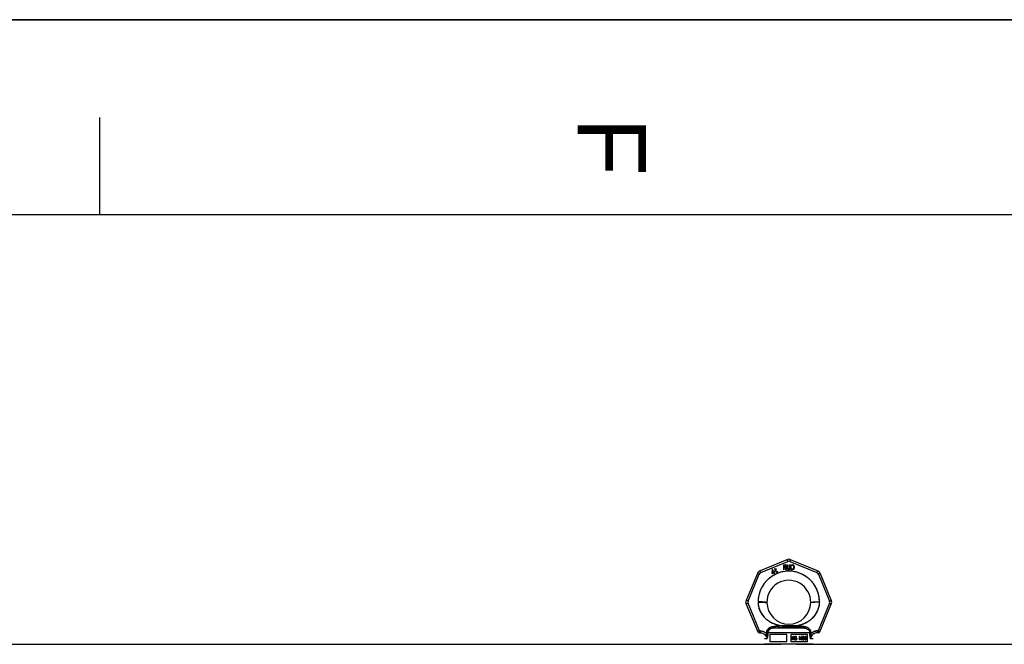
# Model space of a CAD drawing. Header units: millimetres. Extents: x 0 to 420, y 0 to 297.
# Tile 8 of 28: x 101 to 151, y 265 to 297. Entities that reach past the tile are written whole.
import ezdxf

# ---------------------------------------------------------------- set-up
doc = ezdxf.new("R2010")
doc.units = ezdxf.units.MM
doc.header["$LTSCALE"] = 23.1
doc.layers.get('0').update_dxf_attribs({"linetype": 'CONTINUOUS'})
doc.layers.add('001-M31079-X02', color=7, linetype='CONTINUOUS')
doc.styles.add('TEXTSTYLE_2', font='arial.ttf')

# ---------------------------------------------------------------- blocks, each defined once
blk = doc.blocks.new('MARGEA3_BL0', base_point=(210.000078, 148.5))
at = {"color": 7, "linetype": 'Continuous'}
for p, q in [((420.000078, 297.000001), (0.000078, 297.000001)), ((0.000078, 296.999914), (420, 296.999914)), ((105.000078, 292.000001), (105.000078, 287.000001)), ((410.000078, 287.000001), (10.000078, 287.000001))]:
    blk.add_line(p, q, dxfattribs=at)
at = {"color": 7, "linetype": 'Continuous', "style": 'TEXTSTYLE_2', "oblique": 0.0000187}
blk.add_text('F', height=3.5, rotation=270, dxfattribs=at).set_placement((129.500078, 292.000001))

msp = doc.modelspace()

# ---------------------------------------------------------------- linework, layer by layer
at = {"color": 7, "linetype": 'Continuous'}
for p, q in [((0, 297), (420, 297)), ((66.445, 265.02), (139.92, 265.02)), ((139.972, 265.019), (139.92, 265.02)), ((140.72, 265.02), (140.676, 265.019)), ((140.72, 265.02), (177.47, 265.02))]:
    msp.add_line(p, q, dxfattribs=at)
msp.add_open_spline([(140.676, 265.019), (140.441, 265.017), (140.207, 265.018), (139.972, 265.019)], degree=3, dxfattribs=at)
at = {"layer": '001-M31079-X02', "color": 9, "linetype": 'Continuous'}
for p, q in [((140.224, 269.349), (138.846, 268.778)), ((138.884, 268.689), (140.262, 269.26)), ((140.377, 269.26), (141.755, 268.689)), ((141.793, 268.778), (140.415, 269.349)), ((138.711, 268.643), (138.14, 267.266)), ((138.233, 267.231), (138.803, 268.608)), ((141.836, 268.608), (142.406, 267.231)), ((141.928, 268.643), (142.499, 267.266)), ((138.14, 267.074), (138.726, 265.66)), ((138.817, 265.704), (138.233, 267.116)), ((142.406, 267.116), (141.822, 265.704)), ((141.895, 267.185), (141.894, 267.167)), ((141.913, 265.66), (142.499, 267.074)), ((139.993, 265.966), (139.998, 265.894)), ((139.993, 265.966), (139.998, 265.894)), ((140.641, 265.894), (140.646, 265.966)), ((140.646, 265.966), (140.641, 265.894)), ((138.807, 265.599), (138.807, 265.599)), ((138.817, 265.704), (138.817, 265.601)), ((138.851, 265.704), (138.817, 265.704)), ((138.851, 265.601), (138.817, 265.601)), ((138.851, 265.704), (138.851, 265.601)), ((139.18, 265.595), (139.18, 265.563)), ((141.395, 265.598), (139.244, 265.598)), ((141.125, 265.845), (139.515, 265.845)), ((141.459, 265.563), (141.46, 265.595)), ((141.788, 265.704), (141.788, 265.601)), ((141.822, 265.704), (141.788, 265.704)), ((141.822, 265.601), (141.788, 265.601)), ((141.822, 265.704), (141.822, 265.601)), ((139.199, 265.301), (139.07, 265.301)), ((141.57, 265.301), (141.44, 265.301))]:
    msp.add_line(p, q, dxfattribs=at)
at = {"layer": '001-M31079-X02', "color": 7, "linetype": 'Continuous'}
for p, q in [((140.047, 269.084), (140.047, 268.834)), ((140.047, 269.084), (140.147, 269.084)), ((140.072, 268.946), (140.072, 268.834)), ((140.142, 268.946), (140.072, 268.946)), ((140.142, 268.946), (140.176, 268.834)), ((140.167, 269.079), (140.147, 269.084)), ((140.167, 269.079), (140.184, 269.063)), ((140.184, 268.967), (140.167, 268.957)), ((140.205, 268.834), (140.167, 268.957)), ((140.184, 269.063), (140.197, 269.042)), ((140.197, 268.989), (140.184, 268.967)), ((140.197, 269.042), (140.201, 269.026)), ((140.201, 269.005), (140.197, 268.989)), ((140.201, 269.026), (140.201, 269.005)), ((140.238, 269.084), (140.238, 268.919)), ((140.238, 269.084), (140.263, 269.084)), ((140.263, 269.084), (140.263, 268.919)), ((140.363, 269.084), (140.363, 268.919)), ((140.363, 269.084), (140.388, 269.084)), ((140.388, 269.084), (140.388, 268.919)), ((140.422, 269.084), (140.422, 268.834)), ((140.422, 269.084), (140.522, 269.084)), ((140.542, 269.079), (140.522, 269.084)), ((140.542, 269.079), (140.559, 269.068)), ((140.559, 269.068), (140.576, 269.047)), ((140.576, 269.047), (140.584, 269.026)), ((140.588, 268.999), (140.584, 269.026)), ((140.588, 268.999), (140.588, 268.919)), ((139.461, 268.843), (139.446, 268.669)), ((139.446, 268.669), (139.462, 268.641)), ((139.482, 268.856), (139.461, 268.843)), ((139.462, 268.641), (139.548, 268.691)), ((139.471, 268.684), (139.482, 268.807)), ((139.532, 268.719), (139.471, 268.684)), ((139.554, 268.731), (139.482, 268.856)), ((139.482, 268.807), (139.532, 268.719)), ((139.548, 268.691), (139.583, 268.631)), ((139.59, 268.752), (139.554, 268.731)), ((139.606, 268.725), (139.57, 268.704)), ((139.607, 268.639), (139.57, 268.704)), ((139.583, 268.631), (139.607, 268.631)), ((139.616, 268.841), (139.587, 268.824)), ((139.587, 268.824), (139.598, 268.806)), ((139.606, 268.725), (139.59, 268.752)), ((139.613, 268.888), (139.595, 268.878)), ((139.595, 268.878), (139.616, 268.841)), ((139.627, 268.823), (139.598, 268.806)), ((139.634, 268.851), (139.613, 268.888)), ((139.627, 268.823), (139.68, 268.73)), ((139.674, 268.874), (139.634, 268.851)), ((139.645, 268.833), (139.684, 268.856)), ((139.693, 268.75), (139.645, 268.833)), ((139.674, 268.874), (139.684, 268.856)), ((139.68, 268.73), (139.698, 268.716)), ((139.693, 268.75), (139.704, 268.738)), ((139.698, 268.716), (139.714, 268.713)), ((139.72, 268.735), (139.704, 268.738)), ((139.714, 268.713), (139.727, 268.715)), ((139.741, 268.741), (139.72, 268.735)), ((139.752, 268.723), (139.727, 268.715)), ((139.741, 268.741), (139.752, 268.723)), ((140.072, 268.834), (140.047, 268.834)), ((140.205, 268.834), (140.176, 268.834)), ((140.238, 268.919), (140.242, 268.893)), ((140.242, 268.893), (140.251, 268.872)), ((140.251, 268.872), (140.267, 268.85)), ((140.263, 268.919), (140.267, 268.898)), ((140.267, 268.898), (140.276, 268.882)), ((140.267, 268.85), (140.284, 268.84)), ((140.276, 268.882), (140.288, 268.872)), ((140.305, 268.834), (140.284, 268.84)), ((140.305, 268.866), (140.288, 268.872)), ((140.305, 268.866), (140.322, 268.866)), ((140.322, 268.834), (140.305, 268.834)), ((140.338, 268.872), (140.322, 268.866)), ((140.342, 268.84), (140.322, 268.834)), ((140.351, 268.882), (140.338, 268.872)), ((140.359, 268.85), (140.342, 268.84)), ((140.359, 268.898), (140.351, 268.882)), ((140.363, 268.919), (140.359, 268.898)), ((140.376, 268.872), (140.359, 268.85)), ((140.384, 268.893), (140.376, 268.872)), ((140.384, 268.893), (140.388, 268.919)), ((140.522, 268.834), (140.422, 268.834)), ((140.542, 268.84), (140.522, 268.834)), ((140.559, 268.85), (140.542, 268.84)), ((140.576, 268.872), (140.559, 268.85)), ((140.584, 268.893), (140.576, 268.872)), ((140.584, 268.893), (140.588, 268.919)), ((138.745, 267.185), (138.745, 267.167)), ((141.894, 267.167), (141.895, 267.185)), ((139.18, 265.595), (139.18, 265.563)), ((141.46, 265.595), (141.459, 265.563))]:
    msp.add_line(p, q, dxfattribs=at)
at = {"layer": '001-M31079-X02', "color": 6, "linetype": 'Continuous'}
for p, q in [((140.072, 268.978), (140.072, 269.058)), ((140.151, 269.058), (140.072, 269.058)), ((140.151, 268.978), (140.072, 268.978)), ((140.151, 269.058), (140.163, 269.052)), ((140.163, 268.983), (140.151, 268.978)), ((140.163, 269.052), (140.172, 269.042)), ((140.172, 268.994), (140.163, 268.983)), ((140.172, 269.042), (140.176, 269.026)), ((140.176, 269.01), (140.172, 268.994)), ((140.176, 269.026), (140.176, 269.01)), ((140.447, 268.866), (140.447, 269.052)), ((140.522, 269.052), (140.447, 269.052)), ((140.522, 269.052), (140.538, 269.047)), ((140.538, 269.047), (140.551, 269.036)), ((140.551, 269.036), (140.559, 269.021)), ((140.559, 269.021), (140.563, 268.999)), ((140.563, 268.999), (140.563, 268.919)), ((140.522, 268.866), (140.447, 268.866)), ((140.538, 268.872), (140.522, 268.866)), ((140.551, 268.882), (140.538, 268.872)), ((140.559, 268.898), (140.551, 268.882)), ((140.563, 268.919), (140.559, 268.898)), ((139.244, 265.598), (139.245, 265.565)), ((139.356, 265.52), (139.356, 265.145)), ((140.22, 265.52), (139.356, 265.52)), ((140.22, 265.145), (140.22, 265.52)), ((140.42, 265.52), (140.42, 265.145)), ((141.283, 265.52), (140.42, 265.52)), ((140.508, 265.246), (140.508, 265.421)), ((140.508, 265.421), (140.576, 265.421)), ((140.514, 265.246), (140.514, 265.421)), ((140.524, 265.402), (140.524, 265.347)), ((140.578, 265.402), (140.524, 265.402)), ((140.529, 265.347), (140.529, 265.402)), ((140.583, 265.417), (140.57, 265.421)), ((140.573, 265.402), (140.58, 265.399)), ((140.589, 265.417), (140.576, 265.421)), ((140.578, 265.402), (140.586, 265.399)), ((140.58, 265.399), (140.586, 265.391)), ((140.586, 265.399), (140.58, 265.399)), ((140.593, 265.406), (140.583, 265.417)), ((140.589, 265.417), (140.583, 265.417)), ((140.586, 265.399), (140.591, 265.391)), ((140.586, 265.391), (140.588, 265.38)), ((140.591, 265.391), (140.586, 265.391)), ((140.599, 265.406), (140.589, 265.417)), ((140.591, 265.391), (140.594, 265.38)), ((140.601, 265.391), (140.593, 265.406)), ((140.599, 265.406), (140.593, 265.406)), ((140.607, 265.391), (140.599, 265.406)), ((140.604, 265.38), (140.601, 265.391)), ((140.607, 265.391), (140.601, 265.391)), ((140.61, 265.38), (140.607, 265.391)), ((140.637, 265.395), (140.635, 265.38)), ((140.648, 265.41), (140.637, 265.395)), ((140.643, 265.395), (140.637, 265.395)), ((140.643, 265.395), (140.641, 265.38)), ((140.654, 265.41), (140.643, 265.395)), ((140.658, 265.417), (140.648, 265.41)), ((140.654, 265.41), (140.648, 265.41)), ((140.653, 265.388), (140.661, 265.395)), ((140.664, 265.417), (140.654, 265.41)), ((140.668, 265.421), (140.658, 265.417)), ((140.664, 265.417), (140.658, 265.417)), ((140.659, 265.388), (140.666, 265.395)), ((140.661, 265.395), (140.668, 265.399)), ((140.666, 265.395), (140.661, 265.395)), ((140.674, 265.421), (140.664, 265.417)), ((140.666, 265.395), (140.674, 265.399)), ((140.687, 265.421), (140.668, 265.421)), ((140.69, 265.399), (140.668, 265.399)), ((140.694, 265.417), (140.681, 265.421)), ((140.684, 265.399), (140.692, 265.395)), ((140.7, 265.417), (140.687, 265.421)), ((140.69, 265.399), (140.697, 265.395)), ((140.692, 265.395), (140.697, 265.388)), ((140.697, 265.395), (140.692, 265.395)), ((140.705, 265.406), (140.694, 265.417)), ((140.7, 265.417), (140.694, 265.417)), ((140.697, 265.395), (140.703, 265.388)), ((140.71, 265.406), (140.7, 265.417)), ((140.712, 265.391), (140.705, 265.406)), ((140.71, 265.406), (140.705, 265.406)), ((140.718, 265.391), (140.71, 265.406)), ((140.715, 265.38), (140.712, 265.391)), ((140.718, 265.391), (140.712, 265.391)), ((140.721, 265.38), (140.718, 265.391)), ((140.868, 265.246), (140.868, 265.421)), ((140.897, 265.421), (140.868, 265.421)), ((140.873, 265.421), (140.873, 265.246)), ((140.93, 265.265), (140.891, 265.421)), ((140.936, 265.265), (140.897, 265.421)), ((140.969, 265.421), (140.93, 265.265)), ((140.974, 265.421), (140.936, 265.265)), ((140.998, 265.421), (140.969, 265.421)), ((140.992, 265.421), (140.992, 265.246)), ((140.998, 265.246), (140.998, 265.421)), ((141.018, 265.395), (141.015, 265.38)), ((141.028, 265.41), (141.018, 265.395)), ((141.023, 265.395), (141.018, 265.395)), ((141.023, 265.395), (141.021, 265.38)), ((141.034, 265.41), (141.023, 265.395)), ((141.038, 265.417), (141.028, 265.41)), ((141.034, 265.41), (141.028, 265.41)), ((141.028, 265.38), (141.033, 265.391)), ((141.033, 265.391), (141.041, 265.399)), ((141.039, 265.391), (141.033, 265.391)), ((141.044, 265.417), (141.034, 265.41)), ((141.034, 265.38), (141.039, 265.391)), ((141.057, 265.421), (141.038, 265.417)), ((141.044, 265.417), (141.038, 265.417)), ((141.039, 265.391), (141.047, 265.399)), ((141.041, 265.399), (141.054, 265.402)), ((141.047, 265.399), (141.041, 265.399)), ((141.062, 265.421), (141.044, 265.417)), ((141.047, 265.399), (141.06, 265.402)), ((141.07, 265.402), (141.054, 265.402)), ((141.067, 265.421), (141.057, 265.421)), ((141.08, 265.417), (141.062, 265.421)), ((141.064, 265.402), (141.077, 265.399)), ((141.086, 265.417), (141.067, 265.421)), ((141.07, 265.402), (141.083, 265.399)), ((141.077, 265.399), (141.085, 265.391)), ((141.083, 265.399), (141.077, 265.399)), ((141.09, 265.41), (141.08, 265.417)), ((141.086, 265.417), (141.08, 265.417)), ((141.083, 265.399), (141.091, 265.391)), ((141.085, 265.391), (141.09, 265.38)), ((141.091, 265.391), (141.085, 265.391)), ((141.096, 265.41), (141.086, 265.417)), ((141.1, 265.395), (141.09, 265.41)), ((141.096, 265.41), (141.09, 265.41)), ((141.091, 265.391), (141.096, 265.38)), ((141.106, 265.395), (141.096, 265.41)), ((141.103, 265.38), (141.1, 265.395)), ((141.106, 265.395), (141.1, 265.395)), ((141.109, 265.38), (141.106, 265.395)), ((141.134, 265.391), (141.129, 265.373)), ((141.142, 265.406), (141.134, 265.391)), ((141.14, 265.391), (141.134, 265.391)), ((141.14, 265.391), (141.135, 265.373)), ((141.148, 265.406), (141.14, 265.391)), ((141.155, 265.417), (141.142, 265.406)), ((141.148, 265.406), (141.142, 265.406)), ((141.144, 265.38), (141.15, 265.391)), ((141.161, 265.417), (141.148, 265.406)), ((141.15, 265.391), (141.157, 265.399)), ((141.15, 265.38), (141.155, 265.391)), ((141.155, 265.391), (141.15, 265.391)), ((141.168, 265.421), (141.155, 265.417)), ((141.161, 265.417), (141.155, 265.417)), ((141.155, 265.391), (141.163, 265.399)), ((141.157, 265.399), (141.165, 265.402)), ((141.163, 265.399), (141.157, 265.399)), ((141.174, 265.421), (141.161, 265.417)), ((141.163, 265.399), (141.171, 265.402)), ((141.186, 265.402), (141.165, 265.402)), ((141.184, 265.421), (141.168, 265.421)), ((141.191, 265.417), (141.178, 265.421)), ((141.181, 265.402), (141.188, 265.399)), ((141.197, 265.417), (141.184, 265.421)), ((141.186, 265.402), (141.194, 265.399)), ((141.188, 265.399), (141.196, 265.391)), ((141.194, 265.399), (141.188, 265.399)), ((141.204, 265.406), (141.191, 265.417)), ((141.197, 265.417), (141.191, 265.417)), ((141.194, 265.399), (141.202, 265.391)), ((141.196, 265.391), (141.201, 265.38)), ((141.202, 265.391), (141.196, 265.391)), ((141.21, 265.406), (141.197, 265.417)), ((141.202, 265.391), (141.207, 265.38)), ((141.212, 265.391), (141.204, 265.406)), ((141.21, 265.406), (141.204, 265.406)), ((141.218, 265.391), (141.21, 265.406)), ((141.214, 265.38), (141.212, 265.391)), ((141.218, 265.391), (141.212, 265.391)), ((141.22, 265.38), (141.218, 265.391)), ((141.283, 265.145), (141.283, 265.52)), ((141.395, 265.598), (141.395, 265.565)), ((141.57, 265.02), (139.07, 265.02)), ((140.22, 265.145), (139.356, 265.145)), ((141.283, 265.145), (140.42, 265.145)), ((140.529, 265.246), (140.508, 265.246)), ((140.524, 265.347), (140.578, 265.347)), ((140.524, 265.324), (140.524, 265.246)), ((140.573, 265.324), (140.524, 265.324)), ((140.529, 265.324), (140.529, 265.246)), ((140.568, 265.324), (140.588, 265.246)), ((140.58, 265.35), (140.573, 265.347)), ((140.573, 265.324), (140.594, 265.246)), ((140.586, 265.35), (140.578, 265.347)), ((140.586, 265.358), (140.58, 265.35)), ((140.586, 265.35), (140.58, 265.35)), ((140.583, 265.332), (140.593, 265.339)), ((140.606, 265.246), (140.583, 265.332)), ((140.589, 265.332), (140.583, 265.332)), ((140.588, 265.369), (140.586, 265.358)), ((140.591, 265.358), (140.586, 265.35)), ((140.591, 265.358), (140.586, 265.358)), ((140.588, 265.369), (140.588, 265.38)), ((140.594, 265.38), (140.588, 265.38)), ((140.594, 265.369), (140.588, 265.369)), ((140.612, 265.246), (140.588, 265.246)), ((140.589, 265.332), (140.599, 265.339)), ((140.612, 265.246), (140.589, 265.332)), ((140.594, 265.369), (140.591, 265.358)), ((140.593, 265.339), (140.601, 265.354)), ((140.599, 265.339), (140.593, 265.339)), ((140.594, 265.38), (140.594, 265.369)), ((140.599, 265.339), (140.607, 265.354)), ((140.601, 265.354), (140.604, 265.365)), ((140.607, 265.354), (140.601, 265.354)), ((140.604, 265.38), (140.604, 265.365)), ((140.61, 265.38), (140.604, 265.38)), ((140.61, 265.365), (140.604, 265.365)), ((140.607, 265.354), (140.61, 265.365)), ((140.61, 265.38), (140.61, 265.365)), ((140.627, 265.295), (140.63, 265.28)), ((140.648, 265.295), (140.627, 265.295)), ((140.63, 265.28), (140.637, 265.261)), ((140.635, 265.28), (140.63, 265.28)), ((140.633, 265.295), (140.635, 265.28)), ((140.635, 265.365), (140.635, 265.38)), ((140.641, 265.38), (140.635, 265.38)), ((140.635, 265.365), (140.637, 265.35)), ((140.641, 265.365), (140.635, 265.365)), ((140.635, 265.28), (140.643, 265.261)), ((140.637, 265.35), (140.648, 265.335)), ((140.643, 265.35), (140.637, 265.35)), ((140.637, 265.261), (140.65, 265.25)), ((140.643, 265.261), (140.637, 265.261)), ((140.641, 265.38), (140.641, 265.365)), ((140.641, 265.365), (140.643, 265.35)), ((140.643, 265.35), (140.654, 265.335)), ((140.645, 265.283), (140.643, 265.295)), ((140.643, 265.261), (140.656, 265.25)), ((140.653, 265.272), (140.645, 265.283)), ((140.651, 265.283), (140.645, 265.283)), ((140.648, 265.335), (140.658, 265.328)), ((140.654, 265.335), (140.648, 265.335)), ((140.651, 265.283), (140.648, 265.295)), ((140.65, 265.376), (140.653, 265.388)), ((140.65, 265.376), (140.65, 265.369)), ((140.656, 265.376), (140.65, 265.376)), ((140.653, 265.358), (140.65, 265.369)), ((140.656, 265.369), (140.65, 265.369)), ((140.65, 265.25), (140.663, 265.246)), ((140.656, 265.25), (140.65, 265.25)), ((140.659, 265.272), (140.651, 265.283)), ((140.659, 265.388), (140.653, 265.388)), ((140.661, 265.35), (140.653, 265.358)), ((140.659, 265.358), (140.653, 265.358)), ((140.663, 265.268), (140.653, 265.272)), ((140.659, 265.272), (140.653, 265.272)), ((140.654, 265.335), (140.664, 265.328)), ((140.656, 265.376), (140.659, 265.388)), ((140.656, 265.369), (140.656, 265.376)), ((140.659, 265.358), (140.656, 265.369)), ((140.656, 265.25), (140.669, 265.246)), ((140.658, 265.328), (140.668, 265.324)), ((140.664, 265.328), (140.658, 265.328)), ((140.666, 265.35), (140.659, 265.358)), ((140.669, 265.268), (140.659, 265.272)), ((140.668, 265.347), (140.661, 265.35)), ((140.666, 265.35), (140.661, 265.35)), ((140.69, 265.268), (140.663, 265.268)), ((140.69, 265.246), (140.663, 265.246)), ((140.664, 265.328), (140.674, 265.324)), ((140.674, 265.347), (140.666, 265.35)), ((140.69, 265.347), (140.668, 265.347)), ((140.69, 265.324), (140.668, 265.324)), ((140.697, 265.343), (140.684, 265.347)), ((140.684, 265.324), (140.694, 265.321)), ((140.694, 265.272), (140.684, 265.268)), ((140.684, 265.246), (140.697, 265.25)), ((140.703, 265.343), (140.69, 265.347)), ((140.69, 265.324), (140.7, 265.321)), ((140.7, 265.272), (140.69, 265.268)), ((140.69, 265.246), (140.703, 265.25)), ((140.694, 265.321), (140.702, 265.313)), ((140.7, 265.321), (140.694, 265.321)), ((140.702, 265.28), (140.694, 265.272)), ((140.7, 265.272), (140.694, 265.272)), ((140.697, 265.388), (140.699, 265.38)), ((140.703, 265.388), (140.697, 265.388)), ((140.707, 265.335), (140.697, 265.343)), ((140.703, 265.343), (140.697, 265.343)), ((140.697, 265.25), (140.707, 265.257)), ((140.703, 265.25), (140.697, 265.25)), ((140.699, 265.38), (140.721, 265.38)), ((140.7, 265.321), (140.708, 265.313)), ((140.708, 265.28), (140.7, 265.272)), ((140.702, 265.313), (140.707, 265.302)), ((140.708, 265.313), (140.702, 265.313)), ((140.707, 265.291), (140.702, 265.28)), ((140.708, 265.28), (140.702, 265.28)), ((140.703, 265.388), (140.705, 265.38)), ((140.713, 265.335), (140.703, 265.343)), ((140.703, 265.25), (140.713, 265.257)), ((140.718, 265.321), (140.707, 265.335)), ((140.713, 265.335), (140.707, 265.335)), ((140.707, 265.291), (140.707, 265.302)), ((140.713, 265.302), (140.707, 265.302)), ((140.713, 265.291), (140.707, 265.291)), ((140.707, 265.257), (140.718, 265.272)), ((140.713, 265.257), (140.707, 265.257)), ((140.708, 265.313), (140.713, 265.302)), ((140.713, 265.291), (140.708, 265.28)), ((140.723, 265.321), (140.713, 265.335)), ((140.713, 265.302), (140.713, 265.291)), ((140.713, 265.257), (140.723, 265.272)), ((140.723, 265.306), (140.718, 265.321)), ((140.723, 265.321), (140.718, 265.321)), ((140.718, 265.272), (140.723, 265.287)), ((140.723, 265.272), (140.718, 265.272)), ((140.729, 265.306), (140.723, 265.321)), ((140.723, 265.306), (140.723, 265.287)), ((140.729, 265.306), (140.723, 265.306)), ((140.723, 265.272), (140.729, 265.287)), ((140.729, 265.287), (140.723, 265.287)), ((140.729, 265.287), (140.729, 265.306)), ((140.889, 265.246), (140.868, 265.246)), ((140.883, 265.384), (140.883, 265.246)), ((140.883, 265.384), (140.919, 265.246)), ((140.889, 265.384), (140.883, 265.384)), ((140.889, 265.246), (140.889, 265.384)), ((140.889, 265.384), (140.925, 265.246)), ((140.946, 265.246), (140.919, 265.246)), ((140.936, 265.265), (140.93, 265.265)), ((140.94, 265.246), (140.976, 265.384)), ((140.946, 265.246), (140.982, 265.384)), ((140.976, 265.246), (140.976, 265.384)), ((140.982, 265.384), (140.976, 265.384)), ((140.998, 265.246), (140.976, 265.246)), ((140.982, 265.384), (140.982, 265.246)), ((141.013, 265.287), (141.015, 265.276)), ((141.031, 265.287), (141.013, 265.287)), ((141.034, 265.38), (141.015, 265.38)), ((141.015, 265.276), (141.02, 265.265)), ((141.021, 265.276), (141.015, 265.276)), ((141.018, 265.287), (141.021, 265.276)), ((141.02, 265.265), (141.028, 265.257)), ((141.026, 265.265), (141.02, 265.265)), ((141.021, 265.276), (141.026, 265.265)), ((141.028, 265.28), (141.025, 265.287)), ((141.026, 265.265), (141.034, 265.257)), ((141.033, 265.272), (141.028, 265.28)), ((141.034, 265.28), (141.028, 265.28)), ((141.028, 265.257), (141.038, 265.25)), ((141.034, 265.257), (141.028, 265.257)), ((141.034, 265.28), (141.031, 265.287)), ((141.038, 265.268), (141.033, 265.272)), ((141.039, 265.272), (141.033, 265.272)), ((141.039, 265.272), (141.034, 265.28)), ((141.034, 265.257), (141.044, 265.25)), ((141.051, 265.265), (141.038, 265.268)), ((141.044, 265.268), (141.038, 265.268)), ((141.038, 265.25), (141.049, 265.246)), ((141.044, 265.25), (141.038, 265.25)), ((141.044, 265.268), (141.039, 265.272)), ((141.057, 265.265), (141.044, 265.268)), ((141.044, 265.25), (141.055, 265.246)), ((141.075, 265.246), (141.049, 265.246)), ((141.073, 265.265), (141.051, 265.265)), ((141.054, 265.328), (141.054, 265.343)), ((141.07, 265.343), (141.054, 265.343)), ((141.07, 265.328), (141.054, 265.328)), ((141.06, 265.343), (141.06, 265.328)), ((141.08, 265.35), (141.064, 265.343)), ((141.064, 265.328), (141.08, 265.324)), ((141.08, 265.268), (141.067, 265.265)), ((141.069, 265.246), (141.08, 265.25)), ((141.086, 265.35), (141.07, 265.343)), ((141.07, 265.328), (141.086, 265.324)), ((141.086, 265.268), (141.073, 265.265)), ((141.075, 265.246), (141.086, 265.25)), ((141.085, 265.358), (141.08, 265.35)), ((141.086, 265.35), (141.08, 265.35)), ((141.08, 265.324), (141.088, 265.317)), ((141.086, 265.324), (141.08, 265.324)), ((141.085, 265.272), (141.08, 265.268)), ((141.086, 265.268), (141.08, 265.268)), ((141.08, 265.25), (141.09, 265.257)), ((141.086, 265.25), (141.08, 265.25)), ((141.09, 265.373), (141.085, 265.358)), ((141.091, 265.358), (141.085, 265.358)), ((141.085, 265.335), (141.095, 265.347)), ((141.098, 265.328), (141.085, 265.335)), ((141.091, 265.335), (141.085, 265.335)), ((141.09, 265.28), (141.085, 265.272)), ((141.091, 265.272), (141.085, 265.272)), ((141.091, 265.358), (141.086, 265.35)), ((141.086, 265.324), (141.093, 265.317)), ((141.091, 265.272), (141.086, 265.268)), ((141.086, 265.25), (141.096, 265.257)), ((141.088, 265.317), (141.093, 265.302)), ((141.093, 265.317), (141.088, 265.317)), ((141.09, 265.373), (141.09, 265.38)), ((141.096, 265.38), (141.09, 265.38)), ((141.096, 265.373), (141.09, 265.373)), ((141.093, 265.287), (141.09, 265.28)), ((141.096, 265.28), (141.09, 265.28)), ((141.09, 265.257), (141.098, 265.265)), ((141.096, 265.257), (141.09, 265.257)), ((141.096, 265.373), (141.091, 265.358)), ((141.091, 265.335), (141.101, 265.347)), ((141.104, 265.328), (141.091, 265.335)), ((141.096, 265.28), (141.091, 265.272)), ((141.093, 265.317), (141.098, 265.302)), ((141.093, 265.287), (141.093, 265.302)), ((141.098, 265.302), (141.093, 265.302)), ((141.098, 265.287), (141.093, 265.287)), ((141.095, 265.347), (141.1, 265.358)), ((141.101, 265.347), (141.095, 265.347)), ((141.096, 265.38), (141.096, 265.373)), ((141.098, 265.287), (141.096, 265.28)), ((141.096, 265.257), (141.104, 265.265)), ((141.103, 265.317), (141.098, 265.328)), ((141.104, 265.328), (141.098, 265.328)), ((141.098, 265.302), (141.098, 265.287)), ((141.098, 265.265), (141.103, 265.276)), ((141.104, 265.265), (141.098, 265.265)), ((141.1, 265.358), (141.103, 265.373)), ((141.106, 265.358), (141.1, 265.358)), ((141.101, 265.347), (141.106, 265.358)), ((141.103, 265.38), (141.103, 265.373)), ((141.109, 265.38), (141.103, 265.38)), ((141.109, 265.373), (141.103, 265.373)), ((141.106, 265.302), (141.103, 265.317)), ((141.109, 265.317), (141.103, 265.317)), ((141.103, 265.276), (141.106, 265.287)), ((141.103, 265.276), (141.109, 265.276)), ((141.109, 265.317), (141.104, 265.328)), ((141.104, 265.265), (141.109, 265.276)), ((141.106, 265.358), (141.109, 265.373)), ((141.106, 265.302), (141.106, 265.287)), ((141.111, 265.302), (141.106, 265.302)), ((141.111, 265.287), (141.106, 265.287)), ((141.109, 265.373), (141.109, 265.38)), ((141.111, 265.302), (141.109, 265.317)), ((141.109, 265.276), (141.111, 265.287)), ((141.111, 265.287), (141.111, 265.302)), ((141.129, 265.373), (141.126, 265.347)), ((141.126, 265.321), (141.126, 265.347)), ((141.132, 265.347), (141.126, 265.347)), ((141.126, 265.321), (141.129, 265.295)), ((141.132, 265.321), (141.126, 265.321)), ((141.135, 265.373), (141.129, 265.373)), ((141.129, 265.295), (141.134, 265.276)), ((141.135, 265.295), (141.129, 265.295)), ((141.135, 265.373), (141.132, 265.347)), ((141.132, 265.347), (141.132, 265.321)), ((141.132, 265.321), (141.135, 265.295)), ((141.134, 265.276), (141.142, 265.261)), ((141.14, 265.276), (141.134, 265.276)), ((141.135, 265.295), (141.14, 265.276)), ((141.139, 265.347), (141.142, 265.369)), ((141.155, 265.354), (141.139, 265.339)), ((141.139, 265.347), (141.139, 265.339)), ((141.145, 265.347), (141.139, 265.347)), ((141.145, 265.339), (141.139, 265.339)), ((141.14, 265.276), (141.148, 265.261)), ((141.142, 265.369), (141.144, 265.38)), ((141.148, 265.369), (141.142, 265.369)), ((141.142, 265.309), (141.144, 265.321)), ((141.142, 265.309), (141.142, 265.298)), ((141.148, 265.309), (141.142, 265.309)), ((141.144, 265.287), (141.142, 265.298)), ((141.148, 265.298), (141.142, 265.298)), ((141.142, 265.261), (141.155, 265.25)), ((141.148, 265.261), (141.142, 265.261)), ((141.15, 265.38), (141.144, 265.38)), ((141.144, 265.321), (141.15, 265.328)), ((141.15, 265.321), (141.144, 265.321)), ((141.15, 265.276), (141.144, 265.287)), ((141.15, 265.287), (141.144, 265.287)), ((141.145, 265.347), (141.148, 265.369)), ((141.161, 265.354), (141.145, 265.339)), ((141.145, 265.339), (141.145, 265.347)), ((141.148, 265.369), (141.15, 265.38)), ((141.148, 265.309), (141.15, 265.321)), ((141.148, 265.298), (141.148, 265.309)), ((141.15, 265.287), (141.148, 265.298)), ((141.148, 265.261), (141.161, 265.25)), ((141.15, 265.328), (141.157, 265.335)), ((141.15, 265.321), (141.155, 265.328)), ((141.155, 265.328), (141.15, 265.328)), ((141.155, 265.276), (141.15, 265.287)), ((141.157, 265.268), (141.15, 265.276)), ((141.155, 265.276), (141.15, 265.276)), ((141.168, 265.358), (141.155, 265.354)), ((141.161, 265.354), (141.155, 265.354)), ((141.155, 265.328), (141.163, 265.335)), ((141.163, 265.268), (141.155, 265.276)), ((141.155, 265.25), (141.168, 265.246)), ((141.161, 265.25), (141.155, 265.25)), ((141.157, 265.335), (141.165, 265.339)), ((141.163, 265.335), (141.157, 265.335)), ((141.165, 265.265), (141.157, 265.268)), ((141.163, 265.268), (141.157, 265.268)), ((141.174, 265.358), (141.161, 265.354)), ((141.161, 265.25), (141.174, 265.246)), ((141.163, 265.335), (141.171, 265.339)), ((141.171, 265.265), (141.163, 265.268)), ((141.189, 265.339), (141.165, 265.339)), ((141.189, 265.265), (141.165, 265.265)), ((141.186, 265.358), (141.168, 265.358)), ((141.186, 265.246), (141.168, 265.246)), ((141.194, 265.354), (141.181, 265.358)), ((141.181, 265.246), (141.194, 265.25)), ((141.183, 265.339), (141.191, 265.335)), ((141.191, 265.268), (141.183, 265.265)), ((141.199, 265.354), (141.186, 265.358)), ((141.186, 265.246), (141.199, 265.25)), ((141.189, 265.339), (141.197, 265.335)), ((141.197, 265.268), (141.189, 265.265)), ((141.191, 265.335), (141.199, 265.328)), ((141.197, 265.335), (141.191, 265.335)), ((141.199, 265.276), (141.191, 265.268)), ((141.197, 265.268), (141.191, 265.268)), ((141.207, 265.343), (141.194, 265.354)), ((141.199, 265.354), (141.194, 265.354)), ((141.194, 265.25), (141.207, 265.261)), ((141.199, 265.25), (141.194, 265.25)), ((141.197, 265.335), (141.205, 265.328)), ((141.205, 265.276), (141.197, 265.268)), ((141.212, 265.343), (141.199, 265.354)), ((141.199, 265.328), (141.204, 265.321)), ((141.205, 265.328), (141.199, 265.328)), ((141.204, 265.287), (141.199, 265.276)), ((141.205, 265.276), (141.199, 265.276)), ((141.199, 265.25), (141.212, 265.261)), ((141.22, 265.38), (141.201, 265.38)), ((141.204, 265.321), (141.207, 265.309)), ((141.21, 265.321), (141.204, 265.321)), ((141.207, 265.298), (141.204, 265.287)), ((141.21, 265.287), (141.204, 265.287)), ((141.205, 265.328), (141.21, 265.321)), ((141.21, 265.287), (141.205, 265.276)), ((141.214, 265.332), (141.207, 265.343)), ((141.207, 265.343), (141.212, 265.343)), ((141.207, 265.298), (141.207, 265.309)), ((141.207, 265.309), (141.212, 265.309)), ((141.212, 265.298), (141.207, 265.298)), ((141.207, 265.261), (141.214, 265.276)), ((141.212, 265.261), (141.207, 265.261)), ((141.21, 265.321), (141.212, 265.309)), ((141.212, 265.298), (141.21, 265.287)), ((141.22, 265.332), (141.212, 265.343)), ((141.212, 265.309), (141.212, 265.298)), ((141.212, 265.261), (141.22, 265.276)), ((141.219, 265.313), (141.214, 265.332)), ((141.22, 265.332), (141.214, 265.332)), ((141.214, 265.276), (141.219, 265.295)), ((141.22, 265.276), (141.214, 265.276)), ((141.219, 265.313), (141.219, 265.295)), ((141.225, 265.313), (141.219, 265.313)), ((141.225, 265.295), (141.219, 265.295)), ((141.225, 265.313), (141.22, 265.332)), ((141.22, 265.276), (141.225, 265.295)), ((141.225, 265.295), (141.225, 265.313))]:
    msp.add_line(p, q, dxfattribs=at)
at = {"layer": '001-M31079-X02', "color": 9, "linetype": 'Continuous'}
for points in [[(138.814, 265.601), (138.812, 265.6), (138.81, 265.6), (138.809, 265.599), (138.807, 265.599), (138.807, 265.599), (138.806, 265.599)], [(138.809, 265.599), (138.81, 265.6), (138.812, 265.6), (138.814, 265.601), (138.817, 265.601)], [(141.822, 265.601), (141.825, 265.601), (141.827, 265.6), (141.829, 265.6), (141.831, 265.599), (141.832, 265.599), (141.832, 265.599), (141.833, 265.599), (141.832, 265.599), (141.832, 265.599)], [(141.831, 265.599), (141.829, 265.6), (141.827, 265.6), (141.825, 265.601)]]:
    msp.add_lwpolyline(points, dxfattribs=at)
for centre, radius, start, end in [((140.32, 269.118), 0.25, 67.5, 112.5), ((140.32, 269.121), 0.15, 67.5027, 112.4973), ((138.942, 268.548), 0.25, 112.5, 157.5), ((138.942, 268.551), 0.15, 112.5027, 157.4973), ((141.697, 268.551), 0.15, 22.5027, 67.4973), ((141.697, 268.548), 0.25, 22.5, 67.5), ((138.371, 267.17), 0.25, 157.5, 202.5), ((138.371, 267.173), 0.15, 157.5027, 202.4973), ((140.32, 267.184), 1.575, 179.9607, 180.5905), ((140.32, 267.17), 1.125, 180.6298, 359.3702), ((142.268, 267.173), 0.15, 337.5027, 22.4973), ((142.268, 267.17), 0.25, 337.5, 22.5), ((140.32, 403.779), 137.813, 269.86427, 270.13573), ((138.817, 265.701), 0.1, 202.5, 270), ((141.822, 265.701), 0.1, 270, 337.5)]:
    msp.add_arc(centre, radius, start, end, dxfattribs=at)
at = {"layer": '001-M31079-X02', "color": 7, "linetype": 'Continuous'}
msp.add_arc((140.32, 267.185), 1.575, 359.3702, 180.6298, dxfattribs=at)
at = {"layer": '001-M31079-X02', "color": 6, "linetype": 'Continuous'}
msp.add_arc((140.32, 267.17), 1.125, 359.3702, 180.6298, dxfattribs=at)
at = {"layer": '001-M31079-X02', "color": 9, "linetype": 'Continuous'}
for points, knots in [([(140.224, 269.349), (140.228, 269.351), (140.229, 269.33), (140.237, 269.321), (140.243, 269.304), (140.249, 269.291), (140.256, 269.276), (140.26, 269.265), (140.262, 269.26)], [0, 0, 0, 0, 0.133123, 0.355273, 0.497769, 0.655854, 0.824911, 1, 1, 1, 1]), ([(140.377, 269.26), (140.379, 269.265), (140.383, 269.276), (140.39, 269.291), (140.396, 269.304), (140.402, 269.321), (140.41, 269.33), (140.411, 269.351), (140.415, 269.349)], [0, 0, 0, 0, 0.175081, 0.34414, 0.502226, 0.644723, 0.866876, 1, 1, 1, 1]), ([(138.711, 268.643), (138.713, 268.647), (138.729, 268.635), (138.741, 268.634), (138.758, 268.626), (138.772, 268.621), (138.788, 268.615), (138.798, 268.61), (138.803, 268.608)], [0, 0, 0, 0, 0.134296, 0.356997, 0.499551, 0.657432, 0.825926, 1, 1, 1, 1]), ([(141.895, 267.185), (141.895, 267.232), (141.89, 267.326), (141.871, 267.466), (141.84, 267.604), (141.796, 267.739), (141.74, 267.869), (141.673, 267.994), (141.595, 268.112), (141.507, 268.223), (141.409, 268.325), (141.303, 268.418), (141.188, 268.501), (141.067, 268.574), (140.939, 268.635), (140.807, 268.685), (140.67, 268.722), (140.531, 268.748), (140.39, 268.76), (140.249, 268.76), (140.108, 268.748), (139.969, 268.722), (139.832, 268.685), (139.7, 268.635), (139.572, 268.574), (139.451, 268.501), (139.336, 268.418), (139.23, 268.325), (139.132, 268.223), (139.044, 268.112), (138.966, 267.994), (138.899, 267.869), (138.843, 267.739), (138.799, 267.604), (138.768, 267.466), (138.749, 267.326), (138.745, 267.232), (138.745, 267.185)], [0, 0, 0, 0, 0.028575, 0.057156, 0.085737, 0.114317, 0.142895, 0.171472, 0.200048, 0.228622, 0.257194, 0.285764, 0.314333, 0.342901, 0.371466, 0.400031, 0.428594, 0.457157, 0.485719, 0.514281, 0.542844, 0.571406, 0.59997, 0.628534, 0.6571, 0.685667, 0.714236, 0.742807, 0.771379, 0.799953, 0.828529, 0.857106, 0.885684, 0.914264, 0.942844, 0.971426, 1, 1, 1, 1]), ([(138.884, 268.689), (138.882, 268.695), (138.878, 268.705), (138.872, 268.72), (138.866, 268.734), (138.86, 268.75), (138.851, 268.76), (138.85, 268.78), (138.846, 268.778)], [0, 0, 0, 0, 0.175082, 0.344141, 0.502227, 0.644724, 0.866877, 1, 1, 1, 1]), ([(141.793, 268.778), (141.789, 268.78), (141.788, 268.76), (141.78, 268.75), (141.773, 268.734), (141.767, 268.72), (141.761, 268.705), (141.757, 268.695), (141.755, 268.689)], [0, 0, 0, 0, 0.133122, 0.355272, 0.497768, 0.655853, 0.82491, 1, 1, 1, 1]), ([(141.928, 268.643), (141.926, 268.647), (141.91, 268.635), (141.898, 268.634), (141.881, 268.626), (141.867, 268.621), (141.852, 268.615), (141.841, 268.61), (141.836, 268.608)], [0, 0, 0, 0, 0.134296, 0.356997, 0.499551, 0.657432, 0.825926, 1, 1, 1, 1]), ([(138.233, 267.116), (138.227, 267.114), (138.217, 267.109), (138.201, 267.103), (138.187, 267.096), (138.17, 267.089), (138.159, 267.081), (138.139, 267.078), (138.14, 267.074)], [0, 0, 0, 0, 0.172845, 0.340744, 0.498516, 0.6413, 0.8649, 1, 1, 1, 1]), ([(138.233, 267.231), (138.227, 267.233), (138.217, 267.237), (138.202, 267.243), (138.187, 267.249), (138.171, 267.256), (138.158, 267.257), (138.142, 267.27), (138.14, 267.266)], [0, 0, 0, 0, 0.174067, 0.342562, 0.500444, 0.643, 0.865703, 1, 1, 1, 1]), ([(139.195, 267.17), (139.195, 267.174), (139.179, 267.172), (139.165, 267.176), (139.143, 267.177), (139.116, 267.178), (139.084, 267.18), (139.047, 267.181), (139.004, 267.182), (138.958, 267.183), (138.908, 267.184), (138.855, 267.184), (138.8, 267.185), (138.763, 267.185), (138.745, 267.185)], [0, 0, 0, 0, 0.02982, 0.064811, 0.111629, 0.171497, 0.24316, 0.326315, 0.419777, 0.524502, 0.635428, 0.753215, 0.877723, 1, 1, 1, 1]), ([(138.745, 267.167), (138.772, 267.168), (138.827, 267.168), (138.908, 267.168), (138.987, 267.168), (139.048, 267.167), (139.092, 267.166), (139.119, 267.165), (139.142, 267.164), (139.161, 267.163), (139.175, 267.162), (139.186, 267.16), (139.191, 267.159), (139.195, 267.158), (139.195, 267.157)], [0, 0, 0, 0, 0.180599, 0.365648, 0.544133, 0.703922, 0.773279, 0.834152, 0.885712, 0.927563, 0.95952, 0.981825, 0.994942, 1, 1, 1, 1]), ([(138.745, 267.167), (138.746, 267.086), (138.767, 266.924), (138.851, 266.696), (138.979, 266.491), (139.143, 266.317), (139.334, 266.177), (139.543, 266.072), (139.765, 266.002), (139.917, 265.975), (139.993, 265.966)], [0, 0, 0, 0, 0.128514, 0.256351, 0.383132, 0.508688, 0.633005, 0.756182, 0.878418, 1, 1, 1, 1]), ([(140.646, 265.966), (140.722, 265.975), (140.874, 266.002), (141.096, 266.072), (141.305, 266.177), (141.496, 266.317), (141.66, 266.491), (141.788, 266.696), (141.872, 266.924), (141.894, 267.086), (141.894, 267.167)], [0, 0, 0, 0, 0.121582, 0.243818, 0.366995, 0.491312, 0.616868, 0.743649, 0.871486, 1, 1, 1, 1]), ([(141.444, 267.17), (141.444, 267.174), (141.46, 267.172), (141.474, 267.176), (141.496, 267.177), (141.523, 267.178), (141.555, 267.18), (141.592, 267.181), (141.635, 267.182), (141.681, 267.183), (141.731, 267.184), (141.784, 267.184), (141.839, 267.185), (141.876, 267.185), (141.895, 267.185)], [0, 0, 0, 0, 0.02982, 0.064811, 0.11163, 0.171497, 0.243161, 0.326316, 0.419778, 0.524502, 0.635429, 0.753216, 0.877724, 1, 1, 1, 1]), ([(141.894, 267.167), (141.867, 267.168), (141.812, 267.168), (141.731, 267.168), (141.652, 267.168), (141.591, 267.167), (141.547, 267.166), (141.52, 267.165), (141.497, 267.164), (141.478, 267.163), (141.464, 267.162), (141.453, 267.16), (141.448, 267.159), (141.444, 267.158), (141.444, 267.157)], [0, 0, 0, 0, 0.180599, 0.365648, 0.544133, 0.703922, 0.773279, 0.834152, 0.885712, 0.927563, 0.95952, 0.981825, 0.994942, 1, 1, 1, 1]), ([(142.406, 267.231), (142.412, 267.233), (142.422, 267.237), (142.438, 267.243), (142.452, 267.249), (142.468, 267.256), (142.481, 267.257), (142.497, 267.27), (142.499, 267.266)], [0, 0, 0, 0, 0.174076, 0.342571, 0.500453, 0.643006, 0.865705, 1, 1, 1, 1]), ([(142.406, 267.116), (142.412, 267.114), (142.422, 267.109), (142.438, 267.103), (142.452, 267.096), (142.47, 267.089), (142.48, 267.081), (142.501, 267.078), (142.499, 267.074)], [0, 0, 0, 0, 0.172836, 0.340735, 0.498508, 0.641293, 0.864897, 1, 1, 1, 1]), ([(139.506, 265.916), (139.488, 265.914), (139.453, 265.908), (139.405, 265.894), (139.361, 265.875), (139.322, 265.853), (139.287, 265.827), (139.258, 265.798), (139.233, 265.768), (139.213, 265.735), (139.197, 265.701), (139.186, 265.666), (139.18, 265.631), (139.179, 265.607), (139.18, 265.595)], [0, 0, 0, 0, 0.107248, 0.208031, 0.302685, 0.392012, 0.476842, 0.557967, 0.636039, 0.71167, 0.785547, 0.858189, 0.929779, 1, 1, 1, 1]), ([(139.993, 265.966), (139.942, 265.962), (139.837, 265.953), (139.674, 265.937), (139.563, 265.924), (139.506, 265.916)], [0, 0, 0, 0, 0.313983, 0.64732, 1, 1, 1, 1]), ([(139.515, 265.845), (139.513, 265.853), (139.512, 265.868), (139.509, 265.892), (139.507, 265.908), (139.506, 265.916)], [0, 0, 0, 0, 0.324034, 0.64815, 1, 1, 1, 1]), ([(139.515, 265.845), (139.513, 265.853), (139.512, 265.868), (139.509, 265.892), (139.507, 265.908), (139.506, 265.916)], [0, 0, 0, 0, 0.324034, 0.64815, 1, 1, 1, 1]), ([(140.646, 265.966), (140.572, 265.966), (140.428, 265.965), (140.211, 265.965), (140.067, 265.966), (139.993, 265.966)], [0, 0, 0, 0, 0.341255, 0.65875, 1, 1, 1, 1]), ([(140.641, 265.894), (140.587, 265.898), (140.48, 265.904), (140.32, 265.908), (140.159, 265.904), (140.052, 265.898), (139.998, 265.894)], [0, 0, 0, 0, 0.250568, 0.5, 0.749432, 1, 1, 1, 1]), ([(141.134, 265.916), (141.076, 265.924), (140.965, 265.937), (140.803, 265.953), (140.697, 265.962), (140.646, 265.966)], [0, 0, 0, 0, 0.35268, 0.686017, 1, 1, 1, 1]), ([(141.134, 265.916), (141.133, 265.908), (141.131, 265.892), (141.127, 265.868), (141.126, 265.853), (141.125, 265.845)], [0, 0, 0, 0, 0.351848, 0.675964, 1, 1, 1, 1]), ([(141.125, 265.845), (141.126, 265.853), (141.127, 265.868), (141.131, 265.892), (141.133, 265.908), (141.134, 265.916)], [0, 0, 0, 0, 0.324034, 0.64815, 1, 1, 1, 1]), ([(141.46, 265.595), (141.46, 265.607), (141.459, 265.631), (141.453, 265.667), (141.442, 265.702), (141.426, 265.735), (141.406, 265.768), (141.381, 265.799), (141.352, 265.827), (141.318, 265.853), (141.278, 265.875), (141.234, 265.894), (141.186, 265.908), (141.151, 265.914), (141.134, 265.916)], [0, 0, 0, 0, 0.070278, 0.141913, 0.214561, 0.288425, 0.364052, 0.442118, 0.52324, 0.608071, 0.697382, 0.792005, 0.892756, 1, 1, 1, 1]), ([(138.817, 265.704), (138.812, 265.702), (138.801, 265.698), (138.786, 265.691), (138.772, 265.685), (138.754, 265.678), (138.744, 265.669), (138.723, 265.667), (138.725, 265.663)], [0, 0, 0, 0, 0.170905, 0.339316, 0.497994, 0.640876, 0.864738, 1, 1, 1, 1]), ([(138.851, 265.704), (138.869, 265.704), (138.904, 265.702), (138.956, 265.693), (139.007, 265.678), (139.056, 265.657), (139.101, 265.63), (139.143, 265.599), (139.168, 265.575), (139.18, 265.563)], [0, 0, 0, 0, 0.142409, 0.286032, 0.430381, 0.574801, 0.718483, 0.860524, 1, 1, 1, 1]), ([(138.851, 265.601), (138.894, 265.601), (138.979, 265.586), (139.091, 265.523), (139.161, 265.441), (139.192, 265.363), (139.199, 265.321), (139.199, 265.301)], [0, 0, 0, 0, 0.251725, 0.503862, 0.753426, 0.87717, 1, 1, 1, 1]), ([(139.179, 265.595), (139.192, 265.596), (139.214, 265.596), (139.235, 265.597), (139.244, 265.598)], [0, 0, 0, 0, 0.589606, 1, 1, 1, 1]), ([(139.245, 265.565), (139.235, 265.565), (139.214, 265.564), (139.192, 265.563), (139.18, 265.563)], [0, 0, 0, 0, 0.424811, 1, 1, 1, 1]), ([(139.18, 265.563), (139.192, 265.563), (139.214, 265.564), (139.235, 265.565), (139.245, 265.565)], [0, 0, 0, 0, 0.575195, 1, 1, 1, 1]), ([(139.199, 265.301), (139.202, 265.319), (139.206, 265.356), (139.206, 265.412), (139.201, 265.466), (139.192, 265.516), (139.184, 265.548), (139.18, 265.563)], [0, 0, 0, 0, 0.207564, 0.421591, 0.628947, 0.822617, 1, 1, 1, 1]), ([(139.245, 265.565), (139.245, 265.517), (139.24, 265.447), (139.219, 265.359), (139.206, 265.319), (139.199, 265.301)], [0, 0, 0, 0, 0.536174, 0.779802, 1, 1, 1, 1]), ([(139.199, 265.301), (139.206, 265.319), (139.219, 265.359), (139.24, 265.447), (139.245, 265.517), (139.245, 265.565)], [0, 0, 0, 0, 0.220197, 0.463826, 1, 1, 1, 1]), ([(139.515, 265.845), (139.48, 265.841), (139.413, 265.826), (139.322, 265.776), (139.258, 265.697), (139.243, 265.63), (139.244, 265.598)], [0, 0, 0, 0, 0.259503, 0.512059, 0.758088, 1, 1, 1, 1]), ([(141.125, 265.845), (141.159, 265.841), (141.227, 265.826), (141.317, 265.776), (141.381, 265.697), (141.396, 265.63), (141.395, 265.598)], [0, 0, 0, 0, 0.259502, 0.512059, 0.758087, 1, 1, 1, 1]), ([(141.44, 265.301), (141.433, 265.319), (141.42, 265.359), (141.4, 265.447), (141.394, 265.517), (141.395, 265.565)], [0, 0, 0, 0, 0.220197, 0.463826, 1, 1, 1, 1]), ([(141.395, 265.565), (141.394, 265.517), (141.4, 265.447), (141.42, 265.359), (141.433, 265.319), (141.44, 265.301)], [0, 0, 0, 0, 0.536174, 0.779803, 1, 1, 1, 1]), ([(141.46, 265.595), (141.447, 265.596), (141.425, 265.596), (141.404, 265.597), (141.395, 265.598)], [0, 0, 0, 0, 0.589606, 1, 1, 1, 1]), ([(141.459, 265.563), (141.447, 265.563), (141.425, 265.564), (141.404, 265.565), (141.395, 265.565)], [0, 0, 0, 0, 0.575192, 1, 1, 1, 1]), ([(141.395, 265.565), (141.404, 265.565), (141.425, 265.564), (141.447, 265.563), (141.459, 265.563)], [0, 0, 0, 0, 0.424811, 1, 1, 1, 1]), ([(141.459, 265.563), (141.455, 265.548), (141.447, 265.516), (141.438, 265.465), (141.433, 265.411), (141.433, 265.356), (141.437, 265.319), (141.44, 265.301)], [0, 0, 0, 0, 0.178771, 0.371864, 0.578833, 0.792671, 1, 1, 1, 1]), ([(141.788, 265.601), (141.746, 265.601), (141.66, 265.586), (141.548, 265.523), (141.478, 265.441), (141.447, 265.363), (141.44, 265.321), (141.44, 265.301)], [0, 0, 0, 0, 0.251725, 0.503862, 0.753426, 0.87717, 1, 1, 1, 1]), ([(141.459, 265.563), (141.471, 265.575), (141.496, 265.599), (141.538, 265.63), (141.584, 265.657), (141.632, 265.678), (141.683, 265.693), (141.735, 265.702), (141.77, 265.704), (141.788, 265.704)], [0, 0, 0, 0, 0.139407, 0.281547, 0.425273, 0.569753, 0.714131, 0.857816, 1, 1, 1, 1]), ([(141.914, 265.663), (141.916, 265.667), (141.895, 265.669), (141.885, 265.678), (141.868, 265.685), (141.853, 265.691), (141.838, 265.697), (141.827, 265.702), (141.822, 265.704)], [0, 0, 0, 0, 0.135324, 0.35878, 0.501642, 0.659396, 0.827316, 1, 1, 1, 1])]:
    msp.add_open_spline(points, degree=3, knots=knots, dxfattribs=at)
at = {"layer": '001-M31079-X02', "color": 7, "linetype": 'Continuous'}
for points, knots in [([(141.895, 267.185), (141.895, 267.232), (141.89, 267.326), (141.871, 267.466), (141.84, 267.604), (141.796, 267.739), (141.74, 267.869), (141.673, 267.994), (141.595, 268.112), (141.507, 268.223), (141.409, 268.325), (141.303, 268.418), (141.188, 268.501), (141.067, 268.574), (140.939, 268.635), (140.807, 268.685), (140.67, 268.722), (140.531, 268.748), (140.39, 268.76), (140.249, 268.76), (140.108, 268.748), (139.969, 268.722), (139.832, 268.685), (139.7, 268.635), (139.572, 268.574), (139.451, 268.501), (139.336, 268.418), (139.23, 268.325), (139.132, 268.223), (139.044, 268.112), (138.966, 267.994), (138.899, 267.869), (138.843, 267.739), (138.799, 267.604), (138.768, 267.466), (138.749, 267.326), (138.745, 267.232), (138.745, 267.185)], [0, 0, 0, 0, 0.028575, 0.057156, 0.085737, 0.114317, 0.142895, 0.171472, 0.200048, 0.228622, 0.257194, 0.285764, 0.314333, 0.342901, 0.371466, 0.400031, 0.428594, 0.457157, 0.485719, 0.514281, 0.542844, 0.571406, 0.59997, 0.628535, 0.6571, 0.685667, 0.714236, 0.742807, 0.771379, 0.799953, 0.828529, 0.857106, 0.885684, 0.914264, 0.942844, 0.971426, 1, 1, 1, 1]), ([(138.745, 267.167), (138.745, 267.134), (138.749, 267.068), (138.764, 266.968), (138.79, 266.868), (138.825, 266.769), (138.87, 266.672), (138.925, 266.577), (138.99, 266.487), (139.064, 266.401), (139.147, 266.32), (139.239, 266.246), (139.34, 266.179), (139.45, 266.119), (139.568, 266.067), (139.698, 266.023), (139.84, 265.988), (139.94, 265.972), (139.993, 265.966)], [0, 0, 0, 0, 0.052181, 0.105354, 0.159651, 0.215126, 0.271704, 0.32921, 0.387812, 0.447543, 0.508501, 0.570744, 0.634508, 0.700129, 0.768169, 0.839498, 0.915758, 1, 1, 1, 1]), ([(140.646, 265.966), (140.699, 265.972), (140.799, 265.988), (140.942, 266.023), (141.071, 266.067), (141.19, 266.119), (141.299, 266.179), (141.4, 266.246), (141.492, 266.32), (141.575, 266.401), (141.649, 266.487), (141.714, 266.577), (141.769, 266.672), (141.814, 266.769), (141.849, 266.868), (141.875, 266.968), (141.89, 267.068), (141.894, 267.134), (141.894, 267.167)], [0, 0, 0, 0, 0.084241, 0.160502, 0.23183, 0.299871, 0.365492, 0.429256, 0.491499, 0.552457, 0.612188, 0.67079, 0.728296, 0.784874, 0.84035, 0.894647, 0.94782, 1, 1, 1, 1]), ([(139.179, 265.595), (139.179, 265.607), (139.18, 265.631), (139.187, 265.667), (139.197, 265.702), (139.213, 265.736), (139.233, 265.768), (139.258, 265.799), (139.287, 265.827), (139.322, 265.853), (139.361, 265.875), (139.404, 265.894), (139.453, 265.908), (139.488, 265.914), (139.506, 265.916)], [0, 0, 0, 0, 0.071456, 0.143201, 0.215645, 0.289352, 0.3649, 0.44284, 0.523767, 0.608375, 0.697396, 0.791631, 0.892104, 1, 1, 1, 1]), ([(139.506, 265.916), (139.563, 265.923), (139.674, 265.937), (139.837, 265.953), (139.942, 265.962), (139.993, 265.966)], [0, 0, 0, 0, 0.352866, 0.686157, 1, 1, 1, 1]), ([(140.646, 265.966), (140.697, 265.962), (140.803, 265.953), (140.965, 265.937), (141.076, 265.923), (141.134, 265.916)], [0, 0, 0, 0, 0.313843, 0.647134, 1, 1, 1, 1]), ([(141.788, 265.704), (141.773, 265.704), (141.742, 265.703), (141.696, 265.696), (141.651, 265.684), (141.607, 265.667), (141.566, 265.647), (141.527, 265.622), (141.491, 265.594), (141.469, 265.573), (141.459, 265.563)], [0, 0, 0, 0, 0.124494, 0.250195, 0.376575, 0.50318, 0.629613, 0.755198, 0.878796, 1, 1, 1, 1])]:
    msp.add_open_spline(points, degree=3, knots=knots, dxfattribs=at)
at = {"layer": '001-M31079-X02', "color": 9, "linetype": 'Continuous'}
for points in [[(139.515, 265.845), (139.675, 265.865), (139.837, 265.883), (139.998, 265.894)], [(141.125, 265.845), (140.964, 265.865), (140.802, 265.883), (140.641, 265.894)]]:
    msp.add_open_spline(points, degree=3, dxfattribs=at)

# ---------------------------------------------------------------- block references
at = {"color": 7, "linetype": 'Continuous'}
msp.add_blockref('MARGEA3_BL0', (210, 148.5), dxfattribs=at)

doc.saveas('drawing.dxf')
